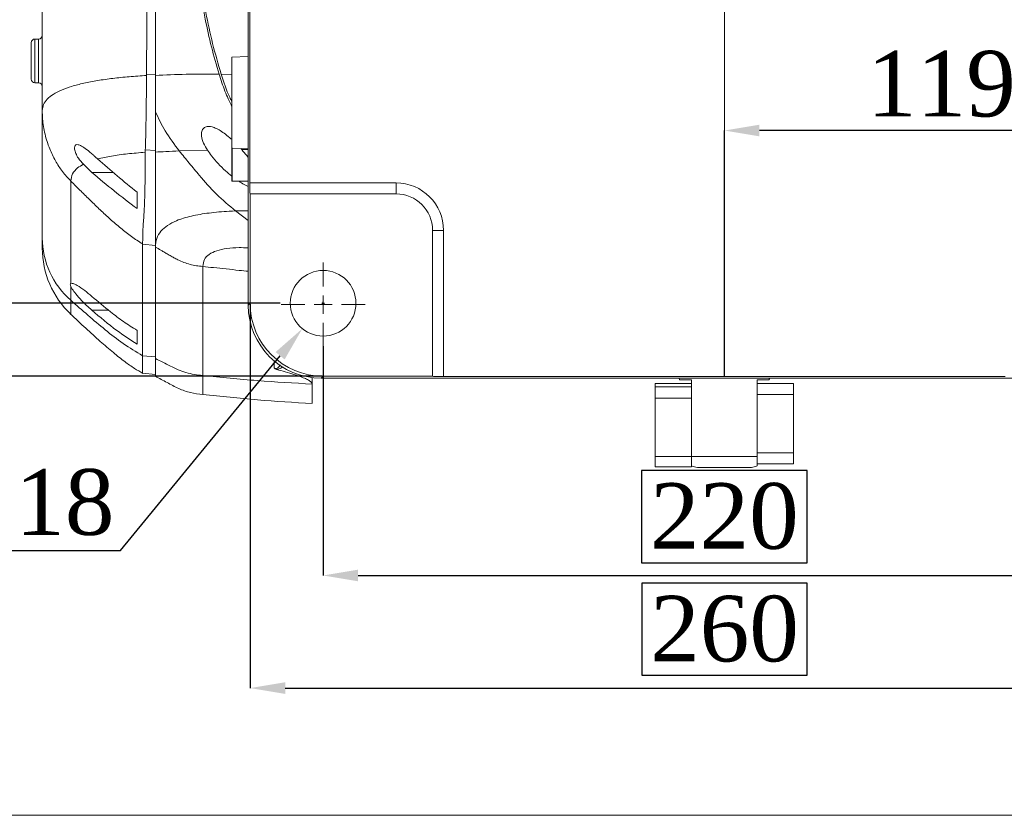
# Model space of a CAD drawing. Header units: millimetres. Extents: x 739 to 2567, y 424 to 1289.
# Tile 47 of 58: x 2236 to 2304, y 1121 to 1176. Entities that reach past the tile are written whole.
import ezdxf

# ---------------------------------------------------------------- set-up
doc = ezdxf.new("R2010")
doc.units = ezdxf.units.MM
doc.header["$PDSIZE"] = -1
doc.layers.add('5', color=7, linetype='Continuous', lineweight=35)
doc.styles.add('SLDTEXTSTYLE0', font='TXT', dxfattribs={"width": 0.7})
doc.styles.get("Standard").update_dxf_attribs({"font": 'times.ttf'})
doc.dimstyles.new('SLDDIMSTYLE1', dxfattribs={"dimtxt": 3.5, "dimasz": 2.4, "dimexe": 0, "dimexo": 0.0625, "dimgap": 0.875, "dimtad": 0, "dimtih": 1, "dimtoh": 1, "dimdec": 4, "dimlfac": 7, "dimzin": 12, "dimdsep": 46, "dimtxsty": 'SLDTEXTSTYLE0', "dimsah": 1, "dimcen": 0.09, "dimazin": 3, "dimtfac": 1, "dimtdec": 3, "dimtofl": 0, "dimtmove": 0, "dimatfit": 3, "dimfxl": 1, "dimfrac": 2, "dimtolj": 1, "dimtzin": 12, "dimarcsym": 0})
doc.dimstyles.new('SLDDIMSTYLE3', dxfattribs={"dimtxt": 3.5, "dimasz": 2.4, "dimexe": 0, "dimexo": 0.0625, "dimgap": 0.875, "dimtad": 2, "dimlfac": 2, "dimrnd": 1e-09, "dimzin": 12, "dimdsep": 46, "dimtxsty": 'SLDTEXTSTYLE0', "dimsah": 1, "dimcen": 0.09, "dimadec": 0, "dimazin": 3, "dimtfac": 1, "dimtdec": 3, "dimtofl": 0, "dimtmove": 0, "dimatfit": 3, "dimfxl": 1, "dimfrac": 2, "dimtolj": 1, "dimtzin": 12, "dimarcsym": 0})
doc.dimstyles.new('SLDDIMSTYLE4', dxfattribs={"dimtxt": 3.5, "dimasz": 2.4, "dimexe": 0, "dimexo": 0.0625, "dimgap": 0.875, "dimtad": 2, "dimlfac": 2, "dimrnd": 1e-09, "dimzin": 12, "dimdsep": 46, "dimtxsty": 'SLDTEXTSTYLE0', "dimsah": 1, "dimcen": 0.09, "dimadec": 0, "dimazin": 3, "dimtfac": 1, "dimtdec": 3, "dimtmove": 0, "dimatfit": 0, "dimfxl": 1, "dimfrac": 2, "dimtolj": 1, "dimtzin": 12, "dimarcsym": 0})

# ---------------------------------------------------------------- blocks, each defined once
blk = doc.blocks.new('*D101')
at = {"layer": '5', "color": 0, "lineweight": -2}
for p, q in [((2251.895, 1183.789), (2232.945, 1183.789)), ((2232.945, 1158.689), (2232.945, 1181.389)), ((2254.046, 1156.289), (2232.945, 1156.289))]:
    blk.add_line(p, q, dxfattribs=at)
at = {"layer": '5', "color": 0}
for points in [[(2233.345, 1181.389), (2232.545, 1181.389), (2232.945, 1183.789)], [(2232.545, 1158.689), (2233.345, 1158.689), (2232.945, 1156.289)]]:
    blk.add_solid(points, dxfattribs=at)
at = {"layer": 'Defpoints', "color": 0}
for p in [(2232.945, 1183.789), (2251.957, 1183.789), (2254.108, 1156.289)]:
    blk.add_point(p, dxfattribs=at)
at = {"layer": '5', "color": 0, "lineweight": 5, "insert": (2227.492, 1170.039), "char_height": 4.5, "attachment_point": 2, "rotation": 90}
blk.add_mtext('\\A1;110', dxfattribs=at)
blk = doc.blocks.new('*D102')
at = {"layer": '5', "color": 0, "lineweight": -2}
for p, q in [((2284.483, 1151.325), (2284.483, 1168.131)), ((2311.833, 1168.131), (2286.883, 1168.131)), ((2314.233, 1162.726), (2314.233, 1168.131))]:
    blk.add_line(p, q, dxfattribs=at)
at = {"layer": '5', "color": 0}
for points in [[(2286.883, 1168.531), (2286.883, 1167.731), (2284.483, 1168.131)], [(2311.833, 1167.731), (2311.833, 1168.531), (2314.233, 1168.131)]]:
    blk.add_solid(points, dxfattribs=at)
at = {"layer": 'Defpoints', "color": 0}
for p in [(2284.483, 1168.131), (2314.233, 1162.664), (2284.483, 1151.262)]:
    blk.add_point(p, dxfattribs=at)
at = {"layer": '5', "color": 0, "lineweight": 5, "insert": (2299.358, 1173.597), "char_height": 4.5, "attachment_point": 2}
blk.add_mtext('\\A1;119', dxfattribs=at)
blk = doc.blocks.new('*D103')
at = {"layer": '5', "color": 0, "lineweight": -2}
for p, q in [((2254.046, 1211.289), (2225.108, 1211.289)), ((2225.108, 1208.889), (2225.108, 1158.689)), ((2224.233, 1189.457), (2217.905, 1189.457)), ((2217.905, 1189.457), (2217.905, 1178.12)), ((2224.233, 1178.12), (2224.233, 1189.457)), ((2217.905, 1178.12), (2224.233, 1178.12)), ((2254.046, 1156.289), (2225.108, 1156.289))]:
    blk.add_line(p, q, dxfattribs=at)
at = {"layer": '5', "color": 0}
for points in [[(2225.508, 1208.889), (2224.708, 1208.889), (2225.108, 1211.289)], [(2224.708, 1158.689), (2225.508, 1158.689), (2225.108, 1156.289)]]:
    blk.add_solid(points, dxfattribs=at)
at = {"layer": 'Defpoints', "color": 0}
for p in [(2254.108, 1211.289), (2225.108, 1156.289), (2254.108, 1156.289)]:
    blk.add_point(p, dxfattribs=at)
at = {"layer": '5', "color": 0, "lineweight": 5, "insert": (2218.78, 1183.789), "char_height": 4.5, "attachment_point": 2, "rotation": 90}
blk.add_mtext('\\A1;220', dxfattribs=at)
blk = doc.blocks.new('*D105')
at = {"layer": '5', "color": 0, "lineweight": -2}
for p, q in [((2256.919, 1216.289), (2216.086, 1216.289)), ((2216.086, 1213.889), (2216.086, 1153.689)), ((2215.211, 1189.559), (2208.883, 1189.559)), ((2208.883, 1189.559), (2208.883, 1178.222)), ((2215.211, 1178.222), (2215.211, 1189.559)), ((2208.883, 1178.222), (2215.211, 1178.222)), ((2256.919, 1151.289), (2216.086, 1151.289))]:
    blk.add_line(p, q, dxfattribs=at)
at = {"layer": '5', "color": 0}
for points in [[(2216.486, 1213.889), (2215.686, 1213.889), (2216.086, 1216.289)], [(2215.686, 1153.689), (2216.486, 1153.689), (2216.086, 1151.289)]]:
    blk.add_solid(points, dxfattribs=at)
at = {"layer": 'Defpoints', "color": 0}
for p in [(2256.982, 1216.289), (2216.086, 1151.289), (2256.982, 1151.289)]:
    blk.add_point(p, dxfattribs=at)
at = {"layer": '5', "color": 0, "lineweight": 5, "insert": (2209.758, 1183.89), "char_height": 4.5, "attachment_point": 2, "rotation": 90}
blk.add_mtext('\\A1;260', dxfattribs=at)
blk = doc.blocks.new('*D106')
at = {"layer": '5', "color": 0, "lineweight": -2}
for p, q in [((2265.046, 1228.789), (2207.77, 1228.789)), ((2207.77, 1226.389), (2207.77, 1153.689)), ((2256.919, 1151.289), (2207.77, 1151.289))]:
    blk.add_line(p, q, dxfattribs=at)
at = {"layer": '5', "color": 0}
for points in [[(2208.17, 1226.389), (2207.37, 1226.389), (2207.77, 1228.789)], [(2207.37, 1153.689), (2208.17, 1153.689), (2207.77, 1151.289)]]:
    blk.add_solid(points, dxfattribs=at)
at = {"layer": 'Defpoints', "color": 0}
for p in [(2265.108, 1228.789), (2207.77, 1151.289), (2256.982, 1151.289)]:
    blk.add_point(p, dxfattribs=at)
at = {"layer": '5', "color": 0, "lineweight": 5, "insert": (2202.318, 1183.732), "char_height": 4.5, "attachment_point": 2, "rotation": 90}
blk.add_mtext('\\A1;310', dxfattribs=at)
blk = doc.blocks.new('*D107')
at = {"layer": '5', "color": 0, "lineweight": -2}
for p, q in [((2256.983, 1153.351), (2256.983, 1137.63)), ((2311.983, 1153.351), (2311.983, 1137.63)), ((2290.152, 1144.833), (2278.815, 1144.833)), ((2278.815, 1144.833), (2278.815, 1138.505)), ((2290.152, 1138.505), (2290.152, 1144.833)), ((2278.815, 1138.505), (2290.152, 1138.505)), ((2259.383, 1137.63), (2309.583, 1137.63))]:
    blk.add_line(p, q, dxfattribs=at)
at = {"layer": '5', "color": 0}
for points in [[(2259.383, 1138.03), (2259.383, 1137.23), (2256.983, 1137.63)], [(2309.583, 1137.23), (2309.583, 1138.03), (2311.983, 1137.63)]]:
    blk.add_solid(points, dxfattribs=at)
at = {"layer": 'Defpoints', "color": 0}
for p in [(2256.983, 1153.414), (2311.983, 1153.414), (2311.983, 1137.63)]:
    blk.add_point(p, dxfattribs=at)
at = {"layer": '5', "color": 0, "lineweight": 5, "insert": (2284.483, 1143.958), "char_height": 4.5, "attachment_point": 2}
blk.add_mtext('\\A1;220', dxfattribs=at)
blk = doc.blocks.new('*D108')
at = {"layer": '5', "color": 0, "lineweight": -2}
for p, q in [((2317.01, 1164.476), (2317.01, 1129.91)), ((2251.983, 1156.224), (2251.983, 1129.91)), ((2290.165, 1137.113), (2278.828, 1137.113)), ((2278.828, 1137.113), (2278.828, 1130.785)), ((2290.165, 1130.785), (2290.165, 1137.113)), ((2278.828, 1130.785), (2290.165, 1130.785)), ((2254.383, 1129.91), (2314.61, 1129.91))]:
    blk.add_line(p, q, dxfattribs=at)
at = {"layer": '5', "color": 0}
for points in [[(2254.383, 1130.31), (2254.383, 1129.51), (2251.983, 1129.91)], [(2314.61, 1129.51), (2314.61, 1130.31), (2317.01, 1129.91)]]:
    blk.add_solid(points, dxfattribs=at)
at = {"layer": 'Defpoints', "color": 0}
for p in [(2317.01, 1164.539), (2251.983, 1156.287), (2317.01, 1129.91)]:
    blk.add_point(p, dxfattribs=at)
at = {"layer": '5', "color": 0, "lineweight": 5, "insert": (2284.496, 1136.238), "char_height": 4.5, "attachment_point": 2}
blk.add_mtext('\\A1;260', dxfattribs=at)
blk = doc.blocks.new('*D109')
at = {"layer": '5', "color": 0, "lineweight": -2}
for p, q in [((2256.893, 1156.289), (2257.073, 1156.289)), ((2256.983, 1156.199), (2256.983, 1156.379)), ((2243.101, 1139.351), (2254.036, 1152.692)), ((2224.625, 1139.351), (2243.101, 1139.351))]:
    blk.add_line(p, q, dxfattribs=at)
at = {"layer": '5', "color": 0}
blk.add_solid([(2254.345, 1152.439), (2253.726, 1152.946), (2255.557, 1154.548)], dxfattribs=at)
at = {"layer": 'Defpoints', "color": 0}
for p in [(2258.41, 1158.029), (2255.557, 1154.548)]:
    blk.add_point(p, dxfattribs=at)
at = {"layer": '5', "color": 0, "lineweight": 5, "insert": (2233.426, 1142.573), "char_height": 4.5, "attachment_point": 5}
blk.add_mtext('\\A1;4x%%c18', dxfattribs=at)
blk = doc.blocks.new('SW_CENTERMARKSYMBOL_1')
at = {"layer": '5', "color": 0, "lineweight": 5}
for p, q in [((0, 2.5), (0, 5.75)), ((-2.5, 0), (-5.75, 0)), ((0, 0), (-1.25, 0)), ((0, 0), (0, 1.25)), ((0, 0), (0, -1.25)), ((0, 0), (1.25, 0)), ((2.5, 0), (5.75, 0)), ((0, -2.5), (0, -5.75))]:
    blk.add_line(p, q, dxfattribs=at)

msp = doc.modelspace()

# ---------------------------------------------------------------- linework, layer by layer
at = {"color": 7, "linetype": 'Continuous', "lineweight": 5}
for p, q in [((2251.957148, 1164.538518), (2251.957148, 1203.038518)), ((2251.839312, 1168.026956), (2251.839312, 1199.550079)), ((2237.733334, 1182.837972), (2237.733334, 1169.503268)), ((2237.483334, 1174.403101), (2237.233334, 1174.403101)), ((2236.983334, 1171.653101), (2236.983334, 1174.153101)), ((2251.839312, 1173.202139), (2250.733334, 1173.163518)), ((2250.733334, 1166.913518), (2250.733334, 1173.163518)), ((2244.884367, 1171.970232), (2244.884136, 1171.904539)), ((2244.884367, 1171.970232), (2245.483334, 1171.952474)), ((2237.233334, 1171.403101), (2237.483334, 1171.403101)), ((2237.733334, 1169.503268), (2237.733334, 1160.761551)), ((2251.839312, 1164.957259), (2251.839312, 1168.026956)), ((2250.733334, 1164.688518), (2250.733334, 1166.932404)), ((2250.733334, 1166.913518), (2251.839312, 1166.874896)), ((2251.335896, 1166.892476), (2251.401813, 1166.823523)), ((2241.370963, 1166.314707), (2241.524795, 1166.179658)), ((2244.79364, 1166.808205), (2244.788723, 1166.638354)), ((2244.79364, 1166.808205), (2245.483334, 1166.757058)), ((2247.124102, 1166.728855), (2249.060669, 1166.779184)), ((2241.138996, 1165.262328), (2240.549601, 1165.817335)), ((2251.852404, 1164.953479), (2251.839312, 1164.957259)), ((2251.852404, 1156.155875), (2251.852404, 1164.953479)), ((2239.690385, 1164.665689), (2239.690385, 1157.652211)), ((2250.758334, 1164.663518), (2251.852404, 1164.663518)), ((2251.957148, 1164.538518), (2261.983334, 1164.538518)), ((2261.983334, 1164.538518), (2261.983334, 1163.788518)), ((2244.233334, 1163.89613), (2244.233334, 1162.777601)), ((2251.983334, 1163.788518), (2251.976788, 1163.788518)), ((2251.983334, 1156.286804), (2251.983334, 1163.788518)), ((2251.983334, 1163.788518), (2261.983334, 1163.788518)), ((2264.483334, 1161.288518), (2264.483334, 1151.288518)), ((2265.233334, 1161.288518), (2264.483334, 1161.288518)), ((2265.233334, 1161.288518), (2265.233334, 1151.262332)), ((2244.612823, 1160.357073), (2244.612778, 1160.33175)), ((2244.612778, 1160.33175), (2245.483334, 1160.260234)), ((2244.612778, 1160.33175), (2244.613052, 1152.697466)), ((2245.483334, 1160.142862), (2245.483334, 1152.508722)), ((2248.733334, 1158.811917), (2248.733334, 1151.335263)), ((2239.690385, 1157.443164), (2239.690385, 1156.496382)), ((2251.852404, 1156.155875), (2251.983334, 1156.286804)), ((2239.691259, 1155.546261), (2239.691266, 1155.545586)), ((2244.233334, 1154.429255), (2244.233334, 1153.483294)), ((2244.612793, 1152.697487), (2245.483334, 1152.625973)), ((2245.483334, 1152.625973), (2245.483334, 1152.595979)), ((2244.606613, 1151.490423), (2245.483334, 1151.41372)), ((2256.233334, 1151.195838), (2256.233334, 1150.748403)), ((2256.981621, 1151.288518), (2256.850691, 1151.157588)), ((2262.233328, 1151.157588), (2256.850691, 1151.157588)), ((2264.483334, 1151.288518), (2256.981621, 1151.288518)), ((2262.233334, 1151.144495), (2262.233328, 1151.157588)), ((2268.721773, 1151.144495), (2262.233334, 1151.144495)), ((2264.483334, 1151.281971), (2264.483334, 1151.288518)), ((2303.733334, 1151.262332), (2265.233334, 1151.262332)), ((2300.244895, 1151.144495), (2268.721773, 1151.144495)), ((2282.233334, 1150.782441), (2279.733334, 1150.782441)), ((2279.733334, 1150.567597), (2279.733334, 1150.782441)), ((2282.233334, 1151.038518), (2281.42559, 1151.038518)), ((2282.233334, 1150.145504), (2282.233334, 1151.038518)), ((2286.733334, 1151.038518), (2287.541078, 1151.038518)), ((2286.733334, 1145.788518), (2286.733334, 1151.038518)), ((2286.733334, 1150.788518), (2289.233334, 1150.788518)), ((2287.541078, 1151.038518), (2287.607962, 1151.144495)), ((2289.233334, 1150.788518), (2289.233334, 1150.038518)), ((2306.733334, 1151.144495), (2300.244895, 1151.144495)), ((2279.733334, 1150.567597), (2282.233334, 1150.567597)), ((2279.733334, 1149.788362), (2279.733334, 1150.567597)), ((2282.233334, 1150.145504), (2282.233334, 1149.788362)), ((2289.233334, 1150.038518), (2286.733334, 1150.038518)), ((2286.733334, 1150.038518), (2286.733334, 1146.038518)), ((2289.233334, 1150.038518), (2289.233334, 1146.038518)), ((2282.233334, 1149.788362), (2279.733334, 1149.788362)), ((2279.733334, 1145.791527), (2279.733334, 1149.788362)), ((2282.233334, 1147.914182), (2282.233334, 1149.788362)), ((2282.233334, 1145.788518), (2282.233334, 1147.914182)), ((2286.733334, 1146.038518), (2289.233334, 1146.038518)), ((2289.233334, 1146.038518), (2289.233334, 1145.288518)), ((2279.733334, 1145.791527), (2282.233334, 1145.791527)), ((2279.733334, 1145.071356), (2279.733334, 1145.791527)), ((2282.233334, 1145.788518), (2286.733334, 1145.788518)), ((2282.233334, 1145.142874), (2282.233334, 1145.788518)), ((2286.733334, 1145.788518), (2286.733334, 1145.142874)), ((2289.233334, 1145.288518), (2286.733334, 1145.288518)), ((2279.733334, 1145.071356), (2282.233334, 1145.071356)), ((2282.233334, 1145.134169), (2282.233334, 1145.071356)), ((2286.233334, 1145.038518), (2282.733334, 1145.038518))]:
    msp.add_line(p, q, dxfattribs=at)
at = {"color": 8, "linetype": 'Continuous', "lineweight": 5}
for p, q in [((2237.233334, 1174.403101), (2237.233334, 1171.403101)), ((2237.483334, 1171.403101), (2237.483334, 1174.403101)), ((2249.99175, 1171.989939), (2250.733334, 1171.971888)), ((2250.758334, 1166.942465), (2250.758334, 1164.663518)), ((2251.401813, 1166.823523), (2251.839312, 1166.834297)), ((2241.138996, 1165.262328), (2242.592504, 1165.262328)), ((2250.988471, 1162.620845), (2251.852404, 1162.637201)), ((2251.852404, 1161.964329), (2250.988471, 1162.620845)), ((2241.129929, 1155.81824), (2242.275032, 1155.81824)), ((2253.637571, 1151.837939), (2253.637571, 1152.326829))]:
    msp.add_line(p, q, dxfattribs=at)
at = {"color": 3, "lineweight": 5}
msp.add_lwpolyline([(2183.34566, 1270.321794), (2515.241995, 1270.321794), (2515.241995, 1121.189255), (2183.34566, 1121.189255)], close=True, dxfattribs=at)
at = {"color": 7, "linetype": 'Continuous', "lineweight": 5}
msp.add_circle((2256.983334, 1156.288518), 2.25, dxfattribs=at)
for centre, radius, start, end in [((2237.233334, 1174.153101), 0.25, 90, 180), ((2237.483334, 1174.653101), 0.25, 270, 0), ((2237.233334, 1171.653101), 0.25, 180, 270), ((2237.483334, 1171.153101), 0.25, 0, 90), ((2250.758334, 1164.688518), 0.025, 180, 270), ((2261.983334, 1161.288518), 3.25, 0, 90), ((2261.983334, 1161.288518), 2.5, 0, 90), ((2243.441409, 1160.799096), 5.708199, 180.37686438, 228.91870455), ((2243.983298, 1160.076798), 6.249964, 179.99920991, 226.54953956)]:
    msp.add_arc(centre, radius, start, end, dxfattribs=at)
for centre, major_axis, ratio, start_param, end_param in [((2251.976788, 1164.538518), (0, 0.75), 0.026185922, 1.570796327, 3.141592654), ((2256.854118, 1156.159302), (3.537957, 3.537957), 0.999315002, 2.356537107, 3.926648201), ((2256.985048, 1156.290232), (3.537957, 3.537957), 0.999315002, 2.356537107, 3.926648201), ((2265.233334, 1151.281971), (0.75, 0), 0.026185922, 3.141592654, 4.71238898)]:
    msp.add_ellipse(centre, major_axis=major_axis, ratio=ratio, start_param=start_param, end_param=end_param, dxfattribs=at)
for points, knots in [([(2244.903375, 1184.657296), (2244.903402, 1184.007631), (2244.903457, 1182.704467), (2244.90181, 1180.758642), (2244.899672, 1178.824186), (2244.896111, 1176.706337), (2244.890885, 1174.413753), (2244.886543, 1172.785773), (2244.884367, 1171.970232)], [0, 0, 0, 0, 0.149970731, 0.30082671, 0.4507218, 0.601167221, 0.800203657, 1, 1, 1, 1]), ([(2245.483334, 1184.663163), (2245.483334, 1184.013512), (2245.483334, 1182.710443), (2245.483334, 1180.764531), (2245.483334, 1178.829892), (2245.483334, 1176.70057), (2245.483334, 1174.385591), (2245.483334, 1172.736346), (2245.483334, 1171.910115)], [0, 0, 0, 0, 0.149203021, 0.299271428, 0.448400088, 0.598071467, 0.798643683, 1, 1, 1, 1]), ([(2245.483334, 1184.65899), (2245.483334, 1184.042005), (2245.483334, 1182.801213), (2245.483334, 1180.945657), (2245.483334, 1179.103509), (2245.483334, 1177.281999), (2245.483334, 1175.486746), (2245.483334, 1173.709274), (2245.483334, 1172.540364), (2245.483334, 1171.952474)], [0, 0, 0, 0, 0.142215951, 0.286004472, 0.429003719, 0.570800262, 0.713927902, 0.856123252, 1, 1, 1, 1]), ([(2249.849048, 1171.991679), (2249.669202, 1172.61532), (2249.309051, 1173.864195), (2248.875028, 1175.836223), (2248.526098, 1177.897299), (2248.280732, 1180.049053), (2248.130554, 1182.219271), (2248.119967, 1183.673218), (2248.114667, 1184.401047)], [0, 0, 0, 0, 0.1547941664, 0.3099841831, 0.4813705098, 0.6532315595, 0.826411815, 1, 1, 1, 1]), ([(2248.23705, 1184.385571), (2248.240978, 1183.736589), (2248.248842, 1182.437321), (2248.374442, 1180.42397), (2248.591767, 1178.347921), (2248.932627, 1176.212204), (2249.384651, 1174.085501), (2249.789166, 1172.689212), (2249.99175, 1171.989939)], [0, 0, 0, 0, 0.154909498, 0.310130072, 0.481364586, 0.653049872, 0.826244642, 1, 1, 1, 1]), ([(2237.733334, 1169.503268), (2237.75266, 1169.64561), (2237.793937, 1169.949634), (2238.071822, 1170.305568), (2238.486972, 1170.632602), (2239.053517, 1170.918876), (2239.754873, 1171.16976), (2240.583992, 1171.385024), (2241.530535, 1171.566308), (2242.572812, 1171.71214), (2243.6954, 1171.827666), (2244.482748, 1171.878582), (2244.884136, 1171.904539)], [0, 0, 0, 0, 0.064399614, 0.137549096, 0.219587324, 0.310323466, 0.409370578, 0.516220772, 0.630288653, 0.750937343, 0.873028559, 1, 1, 1, 1]), ([(2244.884136, 1171.904539), (2244.882312, 1171.678471), (2244.878663, 1171.226139), (2244.866751, 1170.362853), (2244.855448, 1169.492974), (2244.840446, 1168.648152), (2244.830503, 1167.981251), (2244.81756, 1167.350771), (2244.80163, 1166.989434), (2244.79364, 1166.808205)], [0, 0, 0, 0, 0.1056580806, 0.2114076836, 0.4300477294, 0.5720809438, 0.7149112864, 0.8570127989, 1, 1, 1, 1]), ([(2245.483334, 1171.910115), (2246.178692, 1171.940813), (2247.595919, 1172.003381), (2249.088697, 1171.995628), (2249.849048, 1171.991679)], [0, 0, 0, 0, 0.490647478, 1, 1, 1, 1]), ([(2245.483334, 1171.952474), (2245.483334, 1171.687547), (2245.483334, 1171.141972), (2245.483334, 1170.387109), (2245.483334, 1169.665329), (2245.483334, 1168.926809), (2245.483334, 1168.17323), (2245.483334, 1167.406998), (2245.483334, 1166.972533), (2245.483334, 1166.757058)], [0, 0, 0, 0, 0.1217560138, 0.2507363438, 0.3730151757, 0.5004162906, 0.6662318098, 0.8344657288, 1, 1, 1, 1]), ([(2245.483334, 1171.910115), (2245.483334, 1171.648972), (2245.483334, 1171.123318), (2245.483334, 1170.279133), (2245.483334, 1169.733462), (2245.483334, 1169.413792)], [0, 0, 0, 0, 0.290223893, 0.584191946, 1, 1, 1, 1]), ([(2250.733334, 1169.761202), (2250.566008, 1170.117061), (2250.225048, 1170.842197), (2249.975918, 1171.603821), (2249.849048, 1171.991679)], [0, 0, 0, 0, 0.490748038, 1, 1, 1, 1]), ([(2249.99175, 1171.989939), (2250.164121, 1171.4522), (2250.371729, 1170.804533), (2250.680865, 1170.20095), (2250.733334, 1170.098505)], [0, 0, 0, 0, 0.830270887, 1, 1, 1, 1]), ([(2237.733334, 1169.503268), (2237.737832, 1169.310749), (2237.746402, 1168.943922), (2237.813153, 1168.402939), (2237.914318, 1167.882695), (2238.056401, 1167.368615), (2238.27939, 1166.748753), (2238.618155, 1166.051876), (2239.101111, 1165.3069), (2239.494886, 1164.87842), (2239.690385, 1164.665689)], [0, 0, 0, 0, 0.107913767, 0.205619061, 0.305196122, 0.404856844, 0.504360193, 0.674188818, 0.838242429, 1, 1, 1, 1]), ([(2247.124102, 1166.728855), (2246.787372, 1167.182254), (2246.159312, 1168.027924), (2245.697534, 1168.974647), (2245.483334, 1169.413792)], [0, 0, 0, 0, 0.536142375, 1, 1, 1, 1]), ([(2245.483334, 1169.413792), (2245.483334, 1169.143675), (2245.483334, 1168.601523), (2245.483334, 1167.884047), (2245.483334, 1167.214621), (2245.483334, 1166.839333), (2245.483334, 1166.651102)], [0, 0, 0, 0, 0.256263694, 0.514345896, 0.756414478, 1, 1, 1, 1]), ([(2249.060669, 1166.779184), (2248.961969, 1166.942066), (2248.763932, 1167.268881), (2248.634632, 1167.737253), (2248.651964, 1168.093452), (2248.788934, 1168.324588), (2249.063342, 1168.445918), (2249.435877, 1168.383046), (2249.843908, 1168.187568), (2250.205217, 1167.947948), (2250.503914, 1167.71327), (2250.681522, 1167.545639), (2250.733334, 1167.496737)], [0, 0, 0, 0, 0.104498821, 0.20967146, 0.304150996, 0.396664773, 0.500613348, 0.658058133, 0.757758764, 0.857542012, 0.958441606, 1, 1, 1, 1]), ([(2240.549601, 1165.817335), (2240.429081, 1165.953315), (2240.218596, 1166.1908), (2240.016317, 1166.563623), (2239.932247, 1166.854137), (2239.946834, 1167.054461), (2240.035096, 1167.160233), (2240.194913, 1167.173571), (2240.438156, 1167.074899), (2240.780077, 1166.835569), (2241.107062, 1166.551744), (2241.318526, 1166.361806), (2241.370963, 1166.314707)], [0, 0, 0, 0, 0.124021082, 0.216598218, 0.309717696, 0.39152499, 0.472627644, 0.562589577, 0.668334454, 0.79580051, 0.949365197, 1, 1, 1, 1]), ([(2251.401813, 1166.823523), (2251.520708, 1166.690155), (2251.673406, 1166.518869), (2251.809241, 1166.331377), (2251.839312, 1166.289871)], [0, 0, 0, 0, 0.778625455, 1, 1, 1, 1]), ([(2241.524795, 1166.179658), (2241.836066, 1166.252155), (2242.477471, 1166.401542), (2243.579491, 1166.54397), (2244.379455, 1166.60641), (2244.788723, 1166.638354)], [0, 0, 0, 0, 0.315296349, 0.6497005, 1, 1, 1, 1]), ([(2241.524795, 1166.179658), (2241.97037, 1165.793212), (2242.861587, 1165.020262), (2243.776062, 1164.270859), (2244.233334, 1163.89613)], [0, 0, 0, 0, 0.499962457, 1, 1, 1, 1]), ([(2244.788723, 1166.638354), (2244.787012, 1166.028154), (2244.783838, 1164.896916), (2244.757703, 1163.491256), (2244.706643, 1162.357101), (2244.625567, 1161.381888), (2244.617064, 1160.698687), (2244.612811, 1160.357074)], [0, 0, 0, 0, 0.225269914, 0.417623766, 0.610964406, 0.805474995, 1, 1, 1, 1]), ([(2245.483334, 1166.757058), (2245.483334, 1166.284351), (2245.483334, 1165.343608), (2245.483334, 1164.087065), (2245.483334, 1162.989523), (2245.483334, 1162.034073), (2245.483334, 1161.170973), (2245.483334, 1160.557521), (2245.483334, 1160.260234)], [0, 0, 0, 0, 0.167776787, 0.333896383, 0.499907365, 0.661613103, 0.836013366, 1, 1, 1, 1]), ([(2245.483334, 1166.651102), (2245.724673, 1166.665245), (2246.263935, 1166.696846), (2246.818, 1166.717465), (2247.124102, 1166.728855)], [0, 0, 0, 0, 0.44753539, 1, 1, 1, 1]), ([(2245.483334, 1166.651102), (2245.483334, 1166.042225), (2245.483334, 1164.824168), (2245.483334, 1163.450281), (2245.483334, 1162.426912), (2245.483334, 1161.401597), (2245.483334, 1160.646533), (2245.483334, 1160.142862)], [0, 0, 0, 0, 0.216980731, 0.434068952, 0.575397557, 0.716765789, 1, 1, 1, 1]), ([(2250.988471, 1162.620845), (2250.536782, 1162.991754), (2249.634473, 1163.732692), (2248.639976, 1164.894742), (2247.803728, 1165.890694), (2247.350661, 1166.449447), (2247.124102, 1166.728855)], [0, 0, 0, 0, 0.309609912, 0.61848559, 0.809220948, 1, 1, 1, 1]), ([(2250.733334, 1164.99901), (2250.58345, 1165.12057), (2250.263895, 1165.379737), (2249.786689, 1165.855255), (2249.371319, 1166.335206), (2249.148451, 1166.653727), (2249.060669, 1166.779184)], [0, 0, 0, 0, 0.250277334, 0.533594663, 0.816295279, 1, 1, 1, 1]), ([(2239.690385, 1164.665689), (2239.716871, 1164.838115), (2239.772509, 1165.200316), (2240.108736, 1165.556673), (2240.413238, 1165.73671), (2240.549601, 1165.817335)], [0, 0, 0, 0, 0.3340887, 0.701789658, 1, 1, 1, 1]), ([(2244.233334, 1162.777601), (2243.70495, 1163.177172), (2242.646982, 1163.977221), (2241.642038, 1164.833635), (2241.138996, 1165.262328)], [0, 0, 0, 0, 0.499432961, 1, 1, 1, 1]), ([(2239.690385, 1164.665689), (2239.923984, 1164.431328), (2240.367264, 1163.986603), (2241.037805, 1163.327517), (2241.704002, 1162.687717), (2242.394662, 1162.049053), (2243.103584, 1161.433327), (2243.832004, 1160.851317), (2244.353822, 1160.521016), (2244.612819, 1160.357075)], [0, 0, 0, 0, 0.151400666, 0.287299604, 0.430185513, 0.574018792, 0.717632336, 0.85985061, 1, 1, 1, 1]), ([(2251.852404, 1164.307019), (2251.792781, 1164.331317), (2251.615921, 1164.403393), (2251.392692, 1164.527269), (2251.230921, 1164.642167), (2251.20086, 1164.663518)], [0, 0, 0, 0, 0.2928224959, 0.8685884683, 1, 1, 1, 1]), ([(2245.483334, 1160.142862), (2245.503821, 1160.348741), (2245.54564, 1160.768992), (2245.852488, 1161.251068), (2246.311805, 1161.652106), (2246.999812, 1162.006066), (2247.946789, 1162.290966), (2249.168356, 1162.49237), (2250.213201, 1162.582401), (2250.839357, 1162.61345), (2250.988471, 1162.620845)], [0, 0, 0, 0, 0.101998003, 0.208203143, 0.319239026, 0.435315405, 0.597692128, 0.767954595, 0.94474033, 1, 1, 1, 1]), ([(2237.733334, 1160.761551), (2237.733334, 1160.593689), (2237.733334, 1160.239614), (2237.733334, 1160.045156), (2237.733334, 1160.094642), (2237.733334, 1160.102589)], [0, 0, 0, 0, 0.43074326, 0.908580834, 1, 1, 1, 1]), ([(2245.483334, 1160.142862), (2245.611949, 1160.069616), (2245.769269, 1159.980021), (2245.961474, 1159.868897), (2246.069651, 1159.806153), (2246.162187, 1159.752402), (2246.309638, 1159.666881), (2246.497878, 1159.55802), (2246.763506, 1159.410017), (2247.071921, 1159.249986), (2247.434734, 1159.087026), (2247.856662, 1158.947423), (2248.29225, 1158.858906), (2248.58629, 1158.827582), (2248.733334, 1158.811917)], [0, 0, 0, 0, 0.1250727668, 0.1529883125, 0.1876123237, 0.2307507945, 0.243418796, 0.3316553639, 0.4145046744, 0.5003517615, 0.6252293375, 0.7501919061, 0.8750758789, 1, 1, 1, 1]), ([(2239.690385, 1157.443164), (2239.671876, 1157.496654), (2239.63688, 1157.597794), (2239.67325, 1157.634784), (2239.690385, 1157.652211)], [0, 0, 0, 0, 0.528870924, 1, 1, 1, 1]), ([(2241.129929, 1155.81824), (2241.009542, 1155.924137), (2240.768906, 1156.135808), (2240.389011, 1156.513804), (2240.047245, 1156.897652), (2239.796933, 1157.233126), (2239.721173, 1157.382472), (2239.690385, 1157.443164)], [0, 0, 0, 0, 0.206007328, 0.411778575, 0.672521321, 0.866917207, 1, 1, 1, 1]), ([(2239.757547, 1157.649071), (2239.783847, 1157.650615), (2239.86761, 1157.65553), (2240.173961, 1157.492032), (2240.617816, 1157.189221), (2240.96937, 1156.89735), (2241.136256, 1156.758795)], [0, 0, 0, 0, 0.109971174, 0.350239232, 0.691551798, 1, 1, 1, 1]), ([(2241.136256, 1156.758795), (2241.560066, 1156.402691), (2242.264774, 1155.810564), (2243.28943, 1155.020583), (2243.918255, 1154.626643), (2244.233334, 1154.429255)], [0, 0, 0, 0, 0.4294799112, 0.714135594, 1, 1, 1, 1]), ([(2244.612845, 1152.697575), (2244.162517, 1152.962959), (2243.26054, 1153.494505), (2242.043752, 1154.469048), (2240.853646, 1155.4684), (2240.078168, 1156.153695), (2239.690385, 1156.496382)], [0, 0, 0, 0, 0.249485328, 0.499702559, 0.749822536, 1, 1, 1, 1]), ([(2239.651147, 1155.571467), (2240.005995, 1155.237597), (2240.685684, 1154.59809), (2241.667299, 1153.707257), (2242.552757, 1152.942386), (2243.33252, 1152.322674), (2244.008265, 1151.841477), (2244.43816, 1151.591638), (2244.632716, 1151.47857)], [0, 0, 0, 0, 0.2261877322, 0.433248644, 0.6153635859, 0.7692631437, 0.8955759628, 1, 1, 1, 1]), ([(2244.233334, 1153.483294), (2243.764193, 1153.788419), (2242.672358, 1154.498537), (2241.690118, 1155.338942), (2241.129929, 1155.81824)], [0, 0, 0, 0, 0.429681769, 1, 1, 1, 1]), ([(2244.612403, 1151.492745), (2244.612323, 1151.505039), (2244.612158, 1151.530127), (2244.612633, 1151.760403), (2244.612688, 1152.127923), (2244.612585, 1152.507648), (2244.612534, 1152.697509)], [0, 0, 0, 0, 0.238730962, 0.48717604, 0.743589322, 1, 1, 1, 1]), ([(2248.733334, 1151.335263), (2248.343232, 1151.382182), (2247.56367, 1151.475943), (2246.509264, 1151.982569), (2245.825704, 1152.333136), (2245.483334, 1152.508722)], [0, 0, 0, 0, 0.333314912, 0.666082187, 1, 1, 1, 1]), ([(2245.483334, 1151.316628), (2245.483334, 1151.324627), (2245.483334, 1151.342988), (2245.483334, 1151.73091), (2245.483334, 1152.249523), (2245.483334, 1152.508479)], [0, 0, 0, 0, 0.278804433, 0.6398897, 1, 1, 1, 1]), ([(2256.233334, 1150.748401), (2254.981041, 1150.819709), (2252.476338, 1150.962332), (2249.981041, 1151.210949), (2248.733334, 1151.335263)], [0, 0, 0, 0, 0.499976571, 1, 1, 1, 1]), ([(2253.788786, 1151.757736), (2253.758715, 1151.768032), (2253.692391, 1151.790739), (2253.65505, 1151.820939), (2253.638145, 1151.83738), (2253.637571, 1151.837939)], [0, 0, 0, 0, 0.444840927, 0.981138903, 1, 1, 1, 1]), ([(2253.788786, 1151.757736), (2254.192578, 1151.640974), (2254.830674, 1151.45646), (2255.538264, 1151.225288), (2255.919593, 1151.062522), (2256.14336, 1150.926644), (2256.228459, 1150.816999), (2256.232563, 1150.758671), (2256.233286, 1150.748403)], [0, 0, 0, 0, 0.396805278, 0.627054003, 0.74437217, 0.861024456, 0.975534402, 1, 1, 1, 1]), ([(2245.483334, 1151.28856), (2245.749625, 1151.144515), (2246.279591, 1150.857841), (2247.063014, 1150.43491), (2247.886507, 1150.131259), (2248.45321, 1150.069225), (2248.733334, 1150.038561)], [0, 0, 0, 0, 0.258403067, 0.514266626, 0.75989926, 1, 1, 1, 1]), ([(2256.233334, 1149.43493), (2256.233334, 1149.435184), (2256.233334, 1149.435813), (2256.233334, 1149.666605), (2256.233334, 1150.080819), (2256.233334, 1150.525436), (2256.233334, 1150.748406)], [0, 0, 0, 0, 0.184187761, 0.454885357, 0.726633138, 1, 1, 1, 1]), ([(2281.360006, 1151.144495), (2281.378212, 1151.122012), (2281.404689, 1151.089315), (2281.420615, 1151.050609), (2281.42559, 1151.038518)], [0, 0, 0, 0, 0.687607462, 1, 1, 1, 1]), ([(2248.733334, 1150.038562), (2249.981488, 1149.906069), (2252.476777, 1149.641193), (2254.981489, 1149.48942), (2256.233334, 1149.413564)], [0, 0, 0, 0, 0.500204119, 1, 1, 1, 1]), ([(2282.233334, 1145.142874), (2282.269715, 1145.128259), (2282.431544, 1145.063247), (2282.60161, 1145.03862), (2282.732402, 1145.038518), (2282.733334, 1145.038518)], [0, 0, 0, 0, 0.223565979, 0.994469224, 1, 1, 1, 1]), ([(2286.233334, 1145.038518), (2286.234266, 1145.038518), (2286.365058, 1145.03862), (2286.535125, 1145.063247), (2286.696953, 1145.128259), (2286.733334, 1145.142874)], [0, 0, 0, 0, 0.0055307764, 0.7764340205, 1, 1, 1, 1])]:
    msp.add_open_spline(points, degree=3, knots=knots, dxfattribs=at)
at = {"color": 8, "linetype": 'Continuous', "lineweight": 5}
for points, knots in [([(2248.733334, 1158.811917), (2248.757221, 1158.980302), (2248.806747, 1159.329435), (2249.159241, 1159.669667), (2249.680823, 1159.91499), (2250.37981, 1160.056379), (2251.11458, 1160.113601), (2251.63798, 1160.098355), (2251.852404, 1160.09211)], [0, 0, 0, 0, 0.148107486, 0.307089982, 0.478814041, 0.663945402, 0.862326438, 1, 1, 1, 1]), ([(2248.733334, 1158.811917), (2248.981895, 1158.785721), (2249.513588, 1158.729685), (2250.348502, 1158.640771), (2251.139464, 1158.555342), (2251.647628, 1158.502933), (2251.852404, 1158.481813)], [0, 0, 0, 0, 0.239060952, 0.51137183, 0.803096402, 1, 1, 1, 1]), ([(2239.691266, 1155.545586), (2239.69129, 1155.542221), (2239.691388, 1155.528176), (2239.691379, 1155.619656), (2239.691195, 1155.817311), (2239.690748, 1156.107624), (2239.690507, 1156.365957), (2239.690386, 1156.495497)], [0, 0, 0, 0, 0.077081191, 0.321708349, 0.566337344, 0.782539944, 1, 1, 1, 1]), ([(2253.637571, 1151.837939), (2253.649074, 1151.832473), (2253.667771, 1151.823588), (2253.698607, 1151.815729), (2253.724817, 1151.812683), (2253.74973, 1151.813148), (2253.775708, 1151.817362), (2253.813188, 1151.82862), (2253.863355, 1151.855841), (2253.944959, 1151.924239), (2254.004744, 1151.996727), (2254.040109, 1152.054093), (2254.046886, 1152.065085)], [0, 0, 0, 0, 0.063577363, 0.10333549, 0.12863773, 0.160079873, 0.190304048, 0.227517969, 0.326372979, 0.488457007, 0.901980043, 1, 1, 1, 1]), ([(2248.733334, 1150.055824), (2248.733334, 1150.050558), (2248.733334, 1150.018235), (2248.733334, 1150.193488), (2248.733334, 1150.596416), (2248.733334, 1151.088497), (2248.733334, 1151.335242)], [0, 0, 0, 0, 0.060708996, 0.372611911, 0.685406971, 1, 1, 1, 1]), ([(2254.223618, 1151.932402), (2254.182558, 1151.903262), (2254.110319, 1151.851996), (2253.971936, 1151.793114), (2253.862096, 1151.764573), (2253.79702, 1151.758504), (2253.788786, 1151.757736)], [0, 0, 0, 0, 0.377070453, 0.663390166, 0.957406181, 1, 1, 1, 1])]:
    msp.add_open_spline(points, degree=3, knots=knots, dxfattribs=at)
at = {"layer": '5', "color": 1, "lineweight": 5}
msp.add_line((2284.483334, 1216.314704), (2284.483334, 1151.262332), dxfattribs=at)

# ---------------------------------------------------------------- block references
at = {"layer": '5', "lineweight": 5, "xscale": 0.5, "yscale": 0.5, "zscale": 0.5}
msp.add_blockref('SW_CENTERMARKSYMBOL_1', (2256.983334, 1156.198518), dxfattribs=at)

# ---------------------------------------------------------------- dimensions: what is measured, and where the dimension line sits
at = {"layer": '5', "lineweight": 5}
for base, p1, p2, text, override, picture, middle in [((2207.770455, 1151.288518), (2265.108334, 1228.788518), (2256.981621, 1151.288518), '310', {"dimtxt": 4.5, "dimgap": 0.875, "dimtad": 2, "dimdec": 2, "dimlfac": 2, "dimpost": '<>', "dimtxsty": 'Standard', "dimse1": 0, "dimse2": 0, "dimsd1": 0, "dimsd2": 0, "dimtofl": 0, "dimtvp": 0.1, "dimfrac": 0}, '*D106', (2207.770455, 1183.731762)), ((2216.085668, 1151.288518), (2256.981621, 1216.288518), (2256.981621, 1151.288518), '260', {"dimtxt": 4.5, "dimgap": -0.875, "dimtad": 2, "dimdec": 2, "dimlfac": 2, "dimpost": '<>', "dimtxsty": 'Standard', "dimse1": 0, "dimse2": 0, "dimsd1": 0, "dimsd2": 0, "dimtofl": 0, "dimtvp": 0.1, "dimfrac": 0}, '*D105', (2216.085668, 1183.890157)), ((2225.108334, 1156.288518), (2254.108334, 1211.288518), (2254.108334, 1156.288518), '220', {"dimtxt": 4.5, "dimgap": -0.875, "dimtad": 2, "dimdec": 2, "dimlfac": 2, "dimpost": '<>', "dimtxsty": 'Standard', "dimse1": 0, "dimse2": 0, "dimsd1": 0, "dimsd2": 0, "dimtofl": 0, "dimtvp": 0.1, "dimfrac": 0}, '*D103', (2225.108334, 1183.788518)), ((2232.944895, 1183.788518), (2254.108334, 1156.288518), (2251.957148, 1183.788518), '110', {"dimtxt": 4.5, "dimgap": 0.875, "dimtad": 2, "dimdec": 2, "dimlfac": 2, "dimpost": '<>', "dimtxsty": 'Standard', "dimse1": 0, "dimse2": 0, "dimsd1": 0, "dimsd2": 0, "dimtofl": 0, "dimtvp": 0.1, "dimfrac": 0}, '*D101', (2232.944895, 1170.038518))]:
    dim = msp.add_linear_dim(base=base, p1=p1, p2=p2, angle=90, text=text, dimstyle='SLDDIMSTYLE3', override=override, dxfattribs=at)
    dim.commit()
    dim.dimension.update_dxf_attribs({"geometry": picture, "text_midpoint": middle, "dimtype": 160})
for base, p1, p2, text, dimstyle, override, picture, middle in [((2284.483334, 1168.13077), (2314.233334, 1162.663518), (2284.483334, 1151.262332), '119', 'SLDDIMSTYLE4', {"dimtxt": 4.5, "dimgap": 0.875, "dimtad": 2, "dimdec": 2, "dimlfac": 2, "dimpost": '<>', "dimtxsty": 'Standard', "dimse1": 0, "dimse2": 0, "dimsd1": 0, "dimsd2": 0, "dimtofl": 1, "dimtvp": 0.1, "dimfrac": 0}, '*D102', (2299.358334, 1168.13077)), ((2317.00952, 1129.909677), (2251.983334, 1156.286804), (2317.00952, 1164.538518), '260', 'SLDDIMSTYLE3', {"dimtxt": 4.5, "dimgap": -0.875, "dimtad": 1, "dimdec": 0, "dimlfac": 2, "dimpost": '<>', "dimtxsty": 'Standard', "dimse1": 0, "dimse2": 0, "dimsd1": 0, "dimsd2": 0, "dimtofl": 0, "dimtvp": 0.1, "dimfrac": 0}, '*D108', (2284.496249, 1129.909677)), ((2311.983334, 1137.63017), (2256.983334, 1153.413518), (2311.983334, 1153.413518), '220', 'SLDDIMSTYLE3', {"dimtxt": 4.5, "dimgap": -0.875, "dimtad": 1, "dimdec": 2, "dimlfac": 2, "dimpost": '<>', "dimtxsty": 'Standard', "dimse1": 0, "dimse2": 0, "dimsd1": 0, "dimsd2": 0, "dimtofl": 0, "dimtvp": 0.1, "dimfrac": 0}, '*D107', (2284.483334, 1137.63017))]:
    dim = msp.add_linear_dim(base=base, p1=p1, p2=p2, text=text, dimstyle=dimstyle, override=override, dxfattribs=at)
    dim.commit()
    dim.dimension.update_dxf_attribs({"geometry": picture, "text_midpoint": middle, "dimtype": 160})
dim = msp.add_diameter_dim_2p(p1=(2258.409586, 1158.028721), p2=(2255.557082, 1154.548315), text='4x%%c18', dimstyle='SLDDIMSTYLE1', override={"dimtxt": 4.5, "dimgap": 0.875, "dimtad": 1, "dimtih": 1, "dimtoh": 1, "dimdec": 4, "dimlfac": 7, "dimpost": '<>', "dimtxsty": 'Standard', "dimcen": 0.09, "dimse1": 0, "dimse2": 0, "dimsd1": 0, "dimsd2": 0, "dimtix": 0, "dimtofl": 0, "dimatfit": 3, "dimtvp": 0.1, "dimfrac": 0}, dxfattribs=at)
dim.commit()
dim.dimension.update_dxf_attribs({"geometry": '*D109', "text_midpoint": (2243.101267, 1139.350686), "dimtype": 163})

doc.saveas('drawing.dxf')
